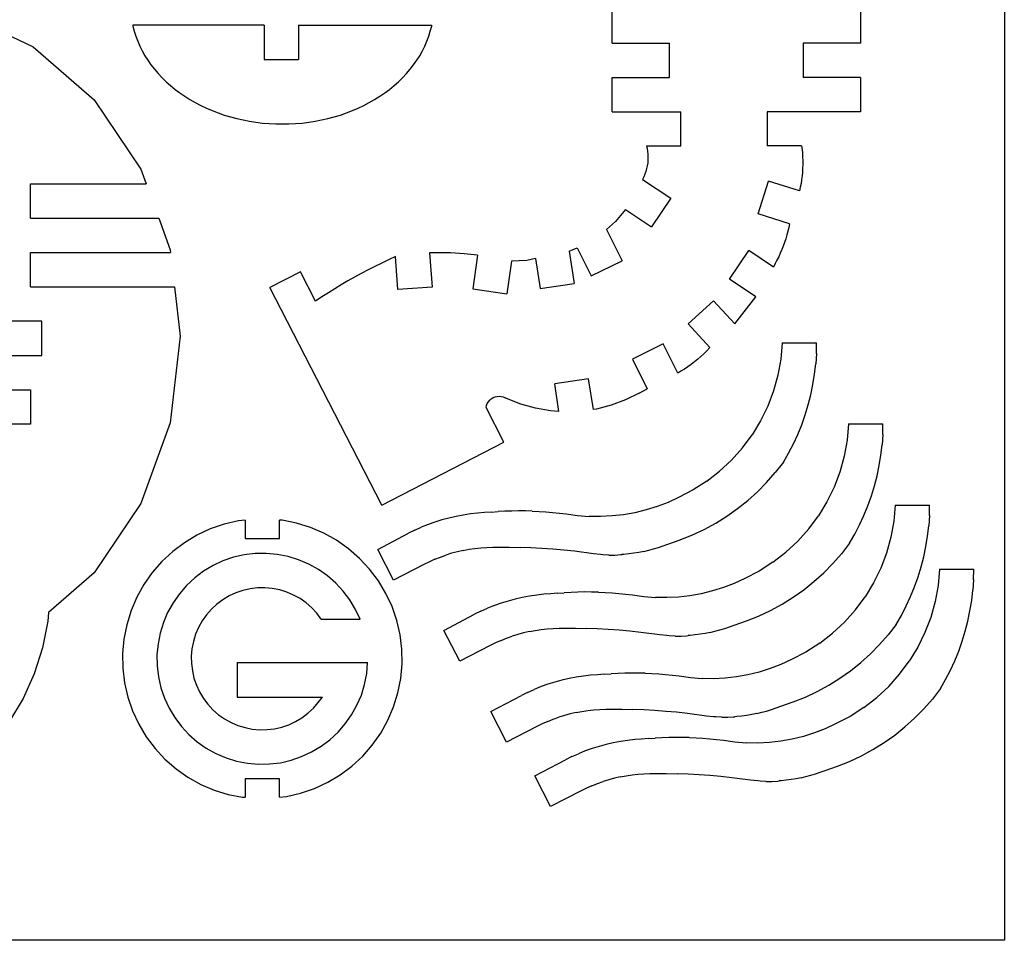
# Model space of a CAD drawing. Extents: x -2556 to 3065, y -2153 to 1951.
# Tile 8 of 10: x 2033 to 3065, y -2153 to -1188. Entities that reach past the tile are written whole.
import ezdxf

# ---------------------------------------------------------------- set-up
doc = ezdxf.new("R2010")
doc.units = 0
doc.header["$MEASUREMENT"] = 0
doc.layers.get('0').update_dxf_attribs({"linetype": 'CONTINUOUS'})

msp = doc.modelspace()

# ---------------------------------------------------------------- linework, layer by layer
for p, q in [((3065.4, 1951.1), (3065.4, -2152.7)), ((1973.2, -1181.3), (2047.5, -1216.3)), ((2654.5, -1212.6), (2654.5, -1176.7)), ((2914.6, -1176.7), (2914.6, -1212.6)), ((2289.5, -1193.7), (2152.1, -1193.7)), ((2152.1, -1193.7), (2152.1, -1194.9)), ((2152.1, -1194.9), (2153.5, -1200.2)), ((2289.5, -1193.7), (2289.5, -1229.7)), ((2325.5, -1193.7), (2465.4, -1193.7)), ((2325.5, -1193.7), (2325.5, -1229.7)), ((2463.8, -1200.2), (2465.2, -1194.9)), ((2465.2, -1194.9), (2465.4, -1193.7)), ((2153.5, -1200.2), (2155.1, -1205.4)), ((2155.1, -1205.4), (2157.1, -1210.6)), ((2460.3, -1210.6), (2462.2, -1205.4)), ((2462.2, -1205.4), (2463.8, -1200.2)), ((2047.5, -1216.3), (2111.4, -1272)), ((2157.1, -1210.6), (2159.3, -1215.7)), ((2159.3, -1215.7), (2161.8, -1220.8)), ((2455.5, -1220.8), (2458, -1215.7)), ((2458, -1215.7), (2460.3, -1210.6)), ((2654.5, -1212.6), (2714.5, -1212.6)), ((2714.5, -1248.6), (2714.5, -1212.6)), ((2914.6, -1212.6), (2854.6, -1212.6)), ((2854.6, -1212.6), (2854.6, -1248.6)), ((2161.8, -1220.8), (2164.6, -1225.8)), ((2164.6, -1225.8), (2167.7, -1230.6)), ((2449.6, -1230.6), (2452.7, -1225.8)), ((2452.7, -1225.8), (2455.5, -1220.8)), ((2167.7, -1230.6), (2171, -1235.4)), ((2171, -1235.4), (2174.6, -1239.9)), ((2289.5, -1229.7), (2325.5, -1229.7)), ((2442.8, -1239.9), (2446.3, -1235.4)), ((2446.3, -1235.4), (2449.6, -1230.6)), ((2174.6, -1239.9), (2178.4, -1244.4)), ((2178.4, -1244.4), (2182.6, -1248.8)), ((2434.8, -1248.8), (2438.9, -1244.4)), ((2438.9, -1244.4), (2442.8, -1239.9)), ((2654.5, -1248.6), (2714.5, -1248.6)), ((2654.5, -1284.7), (2654.5, -1248.6)), ((2914.6, -1248.6), (2854.6, -1248.6)), ((2914.6, -1248.6), (2914.6, -1284.7)), ((2182.6, -1248.8), (2186.9, -1253.1)), ((2186.9, -1253.1), (2191.5, -1257.1)), ((2191.5, -1257.1), (2196.3, -1261)), ((2421.1, -1261), (2425.8, -1257.1)), ((2425.8, -1257.1), (2430.4, -1253.1)), ((2430.4, -1253.1), (2434.8, -1248.8)), ((2196.3, -1261), (2201.2, -1264.7)), ((2201.2, -1264.7), (2206.5, -1268.3)), ((2206.5, -1268.3), (2211.9, -1271.7)), ((2405.4, -1271.7), (2410.9, -1268.3)), ((2410.9, -1268.3), (2416.1, -1264.7)), ((2416.1, -1264.7), (2421.1, -1261)), ((2111.4, -1272), (2160.4, -1344.6)), ((2211.9, -1271.7), (2217.5, -1274.9)), ((2217.5, -1274.9), (2223.3, -1277.9)), ((2223.3, -1277.9), (2229.2, -1280.7)), ((2388.1, -1280.7), (2394, -1277.9)), ((2394, -1277.9), (2399.8, -1274.9)), ((2399.8, -1274.9), (2405.4, -1271.7)), ((2229.2, -1280.7), (2235.2, -1283.3)), ((2235.2, -1283.3), (2241.5, -1285.7)), ((2241.5, -1285.7), (2247.8, -1287.9)), ((2247.8, -1287.9), (2254.3, -1289.9)), ((2254.3, -1289.9), (2260.9, -1291.6)), ((2356.4, -1291.6), (2363, -1289.9)), ((2363, -1289.9), (2369.5, -1287.9)), ((2369.5, -1287.9), (2375.9, -1285.7)), ((2375.9, -1285.7), (2382.1, -1283.3)), ((2382.1, -1283.3), (2388.1, -1280.7)), ((2654.5, -1284.7), (2726.3, -1284.7)), ((2726.3, -1320.7), (2726.3, -1284.7)), ((2816.9, -1284.7), (2816.9, -1320.1)), ((2914.6, -1284.7), (2816.9, -1284.7)), ((2260.9, -1291.6), (2267.5, -1293.1)), ((2267.5, -1293.1), (2274.2, -1294.4)), ((2274.2, -1294.4), (2281, -1295.4)), ((2281, -1295.4), (2287.9, -1296.3)), ((2287.9, -1296.3), (2294.8, -1296.9)), ((2294.8, -1296.9), (2301.8, -1297.2)), ((2301.8, -1297.2), (2308.7, -1297.3)), ((2308.7, -1297.3), (2315.6, -1297.2)), ((2315.6, -1297.2), (2322.5, -1296.9)), ((2322.5, -1296.9), (2329.4, -1296.3)), ((2329.4, -1296.3), (2336.3, -1295.4)), ((2336.3, -1295.4), (2343.1, -1294.4)), ((2343.1, -1294.4), (2349.8, -1293.1)), ((2349.8, -1293.1), (2356.4, -1291.6)), ((2726.3, -1320.7), (2690.4, -1320.7)), ((2690.4, -1320.7), (2690.9, -1323.1)), ((2852.9, -1320.1), (2816.9, -1320.1)), ((2852.9, -1320.1), (2853.4, -1324)), ((2690.9, -1323.1), (2691.4, -1326)), ((2691.4, -1326), (2691.7, -1329.1)), ((2691.7, -1329.1), (2691.9, -1332.1)), ((2853.4, -1324), (2853.8, -1328)), ((2853.8, -1328), (2854, -1331.9)), ((2691.1, -1341.1), (2690.5, -1344.1)), ((2691.6, -1338.1), (2691.1, -1341.1)), ((2691.8, -1335.1), (2691.6, -1338.1)), ((2691.9, -1332.1), (2691.8, -1335.1)), ((2854, -1331.9), (2854.1, -1335.9)), ((2854.1, -1339.9), (2854, -1343.8)), ((2854.1, -1335.9), (2854.1, -1339.9)), ((2160.4, -1344.6), (2166, -1360)), ((2688.7, -1349.9), (2687.6, -1352.7)), ((2689.7, -1347), (2688.7, -1349.9)), ((2690.5, -1344.1), (2689.7, -1347)), ((2853.4, -1351.7), (2852.9, -1355.7)), ((2853.8, -1347.8), (2853.4, -1351.7)), ((2854, -1343.8), (2853.8, -1347.8)), ((2044.6, -1396), (2044.6, -1360)), ((2044.6, -1360), (2166, -1360)), ((2687.6, -1352.7), (2686.3, -1355.4)), ((2686.3, -1355.4), (2715.8, -1375.1)), ((2807.4, -1391.4), (2818.3, -1357.1)), ((2850.7, -1367.4), (2818.3, -1357.1)), ((2852.3, -1359.6), (2851.5, -1363.5)), ((2852.9, -1355.7), (2852.3, -1359.6)), ((2851.5, -1363.5), (2850.7, -1367.4)), ((2715.8, -1375.1), (2695.7, -1405.1)), ((2668.5, -1386.8), (2657.7, -1399.4)), ((2668.5, -1386.8), (2695.7, -1405.1)), ((2840.3, -1401.8), (2807.4, -1391.4)), ((2044.6, -1396), (2179.1, -1396)), ((2179.1, -1396), (2191.2, -1429.1)), ((2648.4, -1407.8), (2657.7, -1399.4)), ((2840.3, -1401.8), (2839.5, -1405.8)), ((2648.4, -1407.8), (2664.7, -1440.6)), ((2837.4, -1413.6), (2836.3, -1417.5)), ((2838.5, -1409.7), (2837.4, -1413.6)), ((2839.5, -1405.8), (2838.5, -1409.7)), ((2835, -1421.4), (2833.6, -1425.2)), ((2836.3, -1417.5), (2835, -1421.4)), ((2044.6, -1468), (2044.6, -1432)), ((2044.6, -1432), (2191.5, -1432)), ((2191.2, -1429.1), (2191.5, -1432)), ((2470.4, -1432.2), (2463.1, -1432.5)), ((2463.1, -1432.5), (2465.8, -1468.3)), ((2484.8, -1432.4), (2470.4, -1432.2)), ((2499.2, -1433.3), (2484.8, -1432.4)), ((2513.3, -1434.9), (2499.2, -1433.3)), ((2609.2, -1430.5), (2617.8, -1427.1)), ((2609.2, -1430.5), (2614.4, -1464.3)), ((2617.8, -1427.1), (2632.4, -1456.6)), ((2777.5, -1459.8), (2797.5, -1429.9)), ((2823.3, -1447.2), (2797.5, -1429.9)), ((2830.6, -1432.7), (2828.9, -1436.4)), ((2832.1, -1428.9), (2830.6, -1432.7)), ((2833.6, -1425.2), (2832.1, -1428.9)), ((2412.8, -1443), (2405.6, -1446.5)), ((2420, -1439.5), (2412.8, -1443)), ((2427.3, -1436.2), (2420, -1439.5)), ((2429.9, -1470.9), (2427.3, -1436.2)), ((2513.3, -1434.9), (2508.3, -1470.1)), ((2548.8, -1441.1), (2544, -1475.2)), ((2564.9, -1440.2), (2548.8, -1441.1)), ((2574, -1438.4), (2564.9, -1440.2)), ((2574, -1438.4), (2578.8, -1469.8)), ((2632.4, -1456.6), (2664.7, -1440.6)), ((2825.2, -1443.6), (2823.3, -1447.2)), ((2827.1, -1440), (2825.2, -1443.6)), ((2828.9, -1436.4), (2827.1, -1440)), ((2327.7, -1452.2), (2295.7, -1468.7)), ((2343.5, -1483), (2327.7, -1452.2)), ((2391.4, -1453.9), (2384.4, -1457.8)), ((2398.5, -1450.2), (2391.4, -1453.9)), ((2405.6, -1446.5), (2398.5, -1450.2)), ((2377.4, -1461.7), (2370.5, -1465.8)), ((2384.4, -1457.8), (2377.4, -1461.7)), ((2578.8, -1469.8), (2614.4, -1464.3)), ((2805, -1478.3), (2777.5, -1459.8)), ((2044.6, -1468), (2195.7, -1468)), ((2195.7, -1468), (2201.7, -1519.8)), ((2412.8, -1696.7), (2295.7, -1468.7)), ((2356.9, -1474.2), (2350.2, -1478.6)), ((2363.7, -1470), (2356.9, -1474.2)), ((2370.5, -1465.8), (2363.7, -1470)), ((2465.8, -1468.3), (2429.9, -1470.9)), ((2508.3, -1470.1), (2544, -1475.2)), ((2350.2, -1478.6), (2343.5, -1483)), ((2734.1, -1506.9), (2760.7, -1482.6)), ((2782.8, -1506.9), (2760.7, -1482.6)), ((2782.8, -1506.9), (2805, -1478.3)), ((2056.6, -1504), (1912.6, -1504)), ((2056.6, -1540), (2056.6, -1504)), ((2756.7, -1531.7), (2734.1, -1506.9)), ((2201.7, -1519.8), (2191.2, -1610.4)), ((2832.7, -1526.7), (2831.2, -1543.7)), ((2832.7, -1526.7), (2868.7, -1526.7)), ((2868.5, -1537.7), (2868.7, -1526.7)), ((2707.9, -1527.8), (2675.7, -1543.8)), ((2723.1, -1558.5), (2707.9, -1527.8)), ((2753.7, -1534.9), (2750.6, -1538)), ((2756.7, -1531.7), (2753.7, -1534.9)), ((1912.6, -1540), (2056.6, -1540)), ((2675.7, -1543.8), (2691.1, -1575)), ((2740.7, -1546.6), (2737.3, -1549.2)), ((2744.1, -1543.8), (2740.7, -1546.6)), ((2747.4, -1540.9), (2744.1, -1543.8)), ((2750.6, -1538), (2747.4, -1540.9)), ((2831.2, -1543.7), (2828.1, -1560.6)), ((2868.5, -1537.7), (2867.7, -1548.6)), ((2726.4, -1556.5), (2723.1, -1558.5)), ((2730.1, -1554.2), (2726.4, -1556.5)), ((2733.7, -1551.8), (2730.1, -1554.2)), ((2737.3, -1549.2), (2733.7, -1551.8)), ((2866.5, -1559.5), (2867.7, -1548.6)), ((2629.7, -1564.2), (2594.2, -1569.6)), ((2634.7, -1596.4), (2629.7, -1564.2)), ((2828.1, -1560.6), (2823.6, -1577)), ((2864.8, -1570.3), (2866.5, -1559.5)), ((1912.6, -1576), (2044.6, -1576)), ((2044.6, -1576), (2044.6, -1612)), ((2598.6, -1598.5), (2594.2, -1569.6)), ((2682.7, -1579.3), (2691.1, -1575)), ((2823.6, -1577), (2817.5, -1593)), ((2862.5, -1581), (2864.8, -1570.3)), ((2523.5, -1590.3), (2524.6, -1588.4)), ((2524.6, -1588.4), (2526, -1586.7)), ((2526, -1586.7), (2527.7, -1585.3)), ((2527.7, -1585.3), (2529.6, -1584.1)), ((2529.6, -1584.1), (2531.6, -1583.3)), ((2531.6, -1583.3), (2533.7, -1582.8)), ((2533.7, -1582.8), (2535.9, -1582.6)), ((2535.9, -1582.6), (2538.1, -1582.8)), ((2538.1, -1582.8), (2540.3, -1583.3)), ((2540.3, -1583.3), (2542.3, -1584.2)), ((2543.5, -1584.9), (2542.3, -1584.2)), ((2558.5, -1590.8), (2543.5, -1584.9)), ((2668.3, -1586.5), (2653.3, -1592)), ((2682.7, -1579.3), (2668.3, -1586.5)), ((2859.8, -1591.6), (2862.5, -1581)), ((2522.2, -1594.5), (2522.7, -1592.4)), ((2540.9, -1630.9), (2522.2, -1594.5)), ((2522.7, -1592.4), (2523.5, -1590.3)), ((2573.9, -1595.2), (2558.5, -1590.8)), ((2589.8, -1597.9), (2573.9, -1595.2)), ((2598.6, -1598.5), (2589.8, -1597.9)), ((2637.8, -1596), (2634.7, -1596.4)), ((2653.3, -1592), (2637.8, -1596)), ((2817.5, -1593), (2810, -1608.4)), ((2856.6, -1602.1), (2859.8, -1591.6)), ((2810, -1608.4), (2801.1, -1623)), ((2853, -1612.5), (2856.6, -1602.1)), ((2044.6, -1612), (1912.6, -1612)), ((2191.2, -1610.4), (2160.4, -1694.9)), ((2848.8, -1622.6), (2853, -1612.5)), ((2902.2, -1611.6), (2900.7, -1628.7)), ((2902.2, -1611.6), (2938.2, -1611.6)), ((2937.9, -1622.6), (2938.2, -1611.6)), ((2790.9, -1636.7), (2801.1, -1623)), ((2844.3, -1632.6), (2848.8, -1622.6)), ((2900.7, -1628.7), (2897.6, -1645.5)), ((2937.9, -1622.6), (2937.2, -1633.5)), ((2412.8, -1696.7), (2540.9, -1630.9)), ((2779.5, -1649.5), (2790.9, -1636.7)), ((2839.2, -1642.3), (2844.3, -1632.6)), ((2935.9, -1644.4), (2937.2, -1633.5)), ((2779.5, -1649.5), (2767, -1661.2)), ((2833.8, -1651.8), (2839.2, -1642.3)), ((2897.6, -1645.5), (2893, -1662)), ((2934.2, -1655.2), (2935.9, -1644.4)), ((2753.5, -1671.6), (2767, -1661.2)), ((2833.8, -1651.8), (2825.3, -1662.6)), ((2932, -1666), (2934.2, -1655.2)), ((2753.5, -1671.6), (2739.1, -1680.8)), ((2816.3, -1672.9), (2825.3, -1662.6)), ((2893, -1662), (2886.9, -1678)), ((2929.3, -1676.6), (2932, -1666)), ((2739.1, -1680.8), (2723.9, -1688.7)), ((2806.7, -1682.7), (2816.3, -1672.9)), ((2886.9, -1678), (2879.4, -1693.3)), ((2926.1, -1687.1), (2929.3, -1676.6)), ((2723.9, -1688.7), (2712.9, -1693.8)), ((2785.8, -1700.4), (2796.5, -1691.9)), ((2796.5, -1691.9), (2806.7, -1682.7)), ((2922.4, -1697.4), (2926.1, -1687.1)), ((2160.4, -1694.9), (2111.4, -1767.5)), ((2690.1, -1701.8), (2678.3, -1704.7)), ((2701.6, -1698.1), (2690.1, -1701.8)), ((2712.9, -1693.8), (2701.6, -1698.1)), ((2774.6, -1708.4), (2785.8, -1700.4)), ((2879.4, -1693.3), (2870.5, -1707.9)), ((2918.3, -1707.5), (2922.4, -1697.4)), ((2951.1, -1696.6), (2949.6, -1713.6)), ((2951.1, -1696.6), (2987.1, -1696.6)), ((2986.9, -1707.5), (2987.1, -1696.6)), ((2269.7, -1712.5), (2262.6, -1713.3)), ((2269.7, -1712.5), (2269.7, -1731.7)), ((2305.7, -1731.7), (2305.7, -1712.6)), ((2308.4, -1712.6), (2305.7, -1712.6)), ((2323.5, -1715.6), (2308.4, -1712.6)), ((2475.9, -1712.2), (2468.6, -1714.5)), ((2483.3, -1710.3), (2475.9, -1712.2)), ((2490.8, -1708.5), (2483.3, -1710.3)), ((2498.3, -1707.1), (2490.8, -1708.5)), ((2505.8, -1706), (2498.3, -1707.1)), ((2513.4, -1705.2), (2505.8, -1706)), ((2520.5, -1704.6), (2513.4, -1705.2)), ((2527.7, -1704), (2520.5, -1704.6)), ((2527.7, -1704), (2534.8, -1703.5)), ((2542, -1703.1), (2534.8, -1703.5)), ((2549.1, -1702.9), (2542, -1703.1)), ((2556.3, -1702.8), (2549.1, -1702.9)), ((2563.4, -1702.8), (2556.3, -1702.8)), ((2570.6, -1703), (2563.4, -1702.8)), ((2570.6, -1703), (2577.7, -1703.3)), ((2577.7, -1703.3), (2584.8, -1703.7)), ((2584.8, -1703.7), (2592, -1704.3)), ((2592, -1704.3), (2599.1, -1705)), ((2599.1, -1705), (2606.2, -1705.8)), ((2606.2, -1705.8), (2618.2, -1707.5)), ((2618.2, -1707.5), (2630.2, -1708.5)), ((2642.3, -1708.7), (2630.2, -1708.5)), ((2654.4, -1708.1), (2642.3, -1708.7)), ((2666.4, -1706.8), (2654.4, -1708.1)), ((2678.3, -1704.7), (2666.4, -1706.8)), ((2762.9, -1715.6), (2774.6, -1708.4)), ((2860.4, -1721.7), (2870.5, -1707.9)), ((2913.7, -1717.5), (2918.3, -1707.5)), ((2986.9, -1707.5), (2986.1, -1718.5)), ((2233.1, -1721.7), (2219.2, -1728.2)), ((2247.6, -1716.8), (2233.1, -1721.7)), ((2262.6, -1713.3), (2247.6, -1716.8)), ((2338.1, -1720.1), (2323.5, -1715.6)), ((2352.2, -1726.1), (2338.1, -1720.1)), ((2447.4, -1723), (2440.8, -1726.2)), ((2447.4, -1723), (2454.3, -1719.9)), ((2461.4, -1717.1), (2454.3, -1719.9)), ((2468.6, -1714.5), (2461.4, -1717.1)), ((2738.5, -1728), (2750.9, -1722.2)), ((2750.9, -1722.2), (2762.9, -1715.6)), ((2849, -1734.4), (2860.4, -1721.7)), ((2908.7, -1727.2), (2913.7, -1717.5)), ((2949.6, -1713.6), (2946.5, -1730.4)), ((2984.9, -1729.3), (2986.1, -1718.5)), ((2219.2, -1728.2), (2206, -1736.1)), ((2269.7, -1731.7), (2305.7, -1731.7)), ((2365.6, -1733.6), (2352.2, -1726.1)), ((2378.2, -1742.4), (2365.6, -1733.6)), ((2408.7, -1743.2), (2440.8, -1726.2)), ((2712.8, -1737.5), (2725.8, -1733.2)), ((2725.8, -1733.2), (2738.5, -1728)), ((2903.2, -1736.7), (2908.7, -1727.2)), ((2946.5, -1730.4), (2941.9, -1746.9)), ((2983.1, -1740.2), (2984.9, -1729.3)), ((2206, -1736.1), (2193.8, -1745.3)), ((2389.7, -1752.5), (2378.2, -1742.4)), ((2425.1, -1775.2), (2408.7, -1743.2)), ((2498.2, -1744.2), (2504.4, -1743)), ((2504.4, -1743), (2510.5, -1742.1)), ((2510.5, -1742.1), (2516.8, -1741.4)), ((2516.8, -1741.4), (2523, -1741)), ((2523, -1741), (2529.2, -1740.8)), ((2529.2, -1740.8), (2534.9, -1740.7)), ((2534.9, -1740.7), (2546.4, -1740.8)), ((2546.4, -1740.8), (2557.9, -1741)), ((2569.3, -1741.5), (2557.9, -1741)), ((2580.7, -1742.1), (2569.3, -1741.5)), ((2592.2, -1742.9), (2580.7, -1742.1)), ((2603.6, -1743.9), (2592.2, -1742.9)), ((2615, -1745.1), (2603.6, -1743.9)), ((2687.6, -1745.2), (2692.7, -1744)), ((2692.7, -1744), (2697.8, -1742.6)), ((2697.8, -1742.6), (2702.8, -1741.1)), ((2702.8, -1741.1), (2707.8, -1739.4)), ((2707.8, -1739.4), (2712.8, -1737.5)), ((2849, -1734.4), (2836.5, -1746.1)), ((2903.2, -1736.7), (2894.8, -1747.6)), ((2980.9, -1750.9), (2983.1, -1740.2)), ((2193.8, -1745.3), (2182.5, -1755.7)), ((2257.5, -1751.4), (2246.5, -1755.2)), ((2268.8, -1748.9), (2257.5, -1751.4)), ((2280.2, -1747.5), (2268.8, -1748.9)), ((2291.8, -1747.3), (2280.2, -1747.5)), ((2303.3, -1748.3), (2291.8, -1747.3)), ((2314.7, -1750.6), (2303.3, -1748.3)), ((2325.7, -1754), (2314.7, -1750.6)), ((2336.4, -1758.5), (2325.7, -1754)), ((2400.2, -1763.7), (2389.7, -1752.5)), ((2468.5, -1753.5), (2462.8, -1756)), ((2468.5, -1753.5), (2474.3, -1751.2)), ((2474.3, -1751.2), (2480.2, -1749.1)), ((2486.1, -1747.2), (2480.2, -1749.1)), ((2492.1, -1745.6), (2486.1, -1747.2)), ((2498.2, -1744.2), (2492.1, -1745.6)), ((2634.8, -1747.8), (2615, -1745.1)), ((2642.3, -1748.6), (2634.8, -1747.8)), ((2644.7, -1748.8), (2642.3, -1748.6)), ((2650.9, -1749), (2644.7, -1748.8)), ((2650.9, -1749), (2657.1, -1749)), ((2657.1, -1749), (2663.3, -1748.6)), ((2663.3, -1748.6), (2664.6, -1748.5)), ((2666.7, -1748.4), (2664.6, -1748.5)), ((2672, -1747.8), (2666.7, -1748.4)), ((2677.2, -1747.1), (2672, -1747.8)), ((2682.4, -1746.2), (2677.2, -1747.1)), ((2687.6, -1745.2), (2682.4, -1746.2)), ((2822.9, -1756.6), (2836.5, -1746.1)), ((2885.7, -1757.9), (2894.8, -1747.6)), ((2941.9, -1746.9), (2935.9, -1762.9)), ((2978.2, -1761.5), (2980.9, -1750.9)), ((2182.5, -1755.7), (2172.4, -1767.3)), ((2236.1, -1760.1), (2226.1, -1766)), ((2246.5, -1755.2), (2236.1, -1760.1)), ((2346.5, -1764.1), (2336.4, -1758.5)), ((2355.9, -1770.8), (2346.5, -1764.1)), ((2409.4, -1776), (2400.2, -1763.7)), ((2457.1, -1758.8), (2425.1, -1775.2)), ((2462.8, -1756), (2457.1, -1758.8)), ((2822.9, -1756.6), (2808.5, -1765.8)), ((2876.1, -1767.6), (2885.7, -1757.9)), ((2935.9, -1762.9), (2928.3, -1778.3)), ((2975, -1772), (2978.2, -1761.5)), ((2997.4, -1763.9), (2995.9, -1781)), ((2997.4, -1763.9), (3033.4, -1763.9)), ((3033.2, -1774.9), (3033.4, -1763.9)), ((2111.4, -1767.5), (2063.7, -1809.1)), ((2172.4, -1767.3), (2163.6, -1779.8)), ((2216.9, -1772.9), (2208.4, -1780.8)), ((2226.1, -1766), (2216.9, -1772.9)), ((2364.6, -1778.4), (2355.9, -1770.8)), ((2793.3, -1773.6), (2782.4, -1778.7)), ((2808.5, -1765.8), (2793.3, -1773.6)), ((2865.9, -1776.8), (2876.1, -1767.6)), ((2971.3, -1782.3), (2975, -1772)), ((3033.2, -1774.9), (3032.4, -1785.8)), ((2163.6, -1779.8), (2156.2, -1793.2)), ((2208.4, -1780.8), (2200.8, -1789.5)), ((2274.9, -1784.4), (2267.4, -1786.1)), ((2282.7, -1783.4), (2274.9, -1784.4)), ((2290.5, -1783.3), (2282.7, -1783.4)), ((2298.2, -1784), (2290.5, -1783.3)), ((2305.9, -1785.5), (2298.2, -1784)), ((2372.5, -1786.9), (2364.6, -1778.4)), ((2417.3, -1789.2), (2409.4, -1776)), ((2771.1, -1783.1), (2759.5, -1786.7)), ((2782.4, -1778.7), (2771.1, -1783.1)), ((2855.2, -1785.4), (2865.9, -1776.8)), ((2928.3, -1778.3), (2919.5, -1792.9)), ((2967.2, -1792.5), (2971.3, -1782.3)), ((2995.9, -1781), (2992.8, -1797.8)), ((2156.2, -1793.2), (2150.1, -1807.3)), ((2200.8, -1789.5), (2194.1, -1799)), ((2252.9, -1791.9), (2246.2, -1795.9)), ((2260, -1788.6), (2252.9, -1791.9)), ((2267.4, -1786.1), (2260, -1788.6)), ((2313.3, -1787.8), (2305.9, -1785.5)), ((2320.5, -1790.9), (2313.3, -1787.8)), ((2327.3, -1794.7), (2320.5, -1790.9)), ((2333.7, -1799.1), (2327.3, -1794.7)), ((2379.5, -1796.1), (2372.5, -1786.9)), ((2423.7, -1803.1), (2417.3, -1789.2)), ((2552.8, -1795.2), (2545.4, -1797.2)), ((2560.2, -1793.5), (2552.8, -1795.2)), ((2567.7, -1792.1), (2560.2, -1793.5)), ((2575.3, -1790.9), (2567.7, -1792.1)), ((2582.9, -1790.1), (2575.3, -1790.9)), ((2590, -1789.6), (2582.9, -1790.1)), ((2597.1, -1788.9), (2590, -1789.6)), ((2597.1, -1788.9), (2604.2, -1788.5)), ((2611.4, -1788.1), (2604.2, -1788.5)), ((2618.5, -1787.8), (2611.4, -1788.1)), ((2625.7, -1787.7), (2618.5, -1787.8)), ((2632.8, -1787.8), (2625.7, -1787.7)), ((2640, -1787.9), (2632.8, -1787.8)), ((2640, -1787.9), (2647.1, -1788.2)), ((2647.1, -1788.2), (2654.3, -1788.7)), ((2654.3, -1788.7), (2661.4, -1789.2)), ((2661.4, -1789.2), (2668.5, -1789.9)), ((2668.5, -1789.9), (2675.6, -1790.7)), ((2675.6, -1790.7), (2687.6, -1792.5)), ((2687.6, -1792.5), (2699.7, -1793.4)), ((2711.8, -1793.6), (2699.7, -1793.4)), ((2723.8, -1793.1), (2711.8, -1793.6)), ((2735.9, -1791.7), (2723.8, -1793.1)), ((2747.8, -1789.6), (2735.9, -1791.7)), ((2759.5, -1786.7), (2747.8, -1789.6)), ((2832.4, -1800.6), (2844, -1793.3)), ((2844, -1793.3), (2855.2, -1785.4)), ((2909.3, -1806.6), (2919.5, -1792.9)), ((2962.6, -1802.4), (2967.2, -1792.5)), ((3031.2, -1796.7), (3032.4, -1785.8)), ((2194.1, -1799), (2188.5, -1809.1)), ((2234.3, -1805.9), (2229.2, -1811.8)), ((2240, -1800.6), (2234.3, -1805.9)), ((2246.2, -1795.9), (2240, -1800.6)), ((2339.5, -1804.3), (2333.7, -1799.1)), ((2344.8, -1810), (2339.5, -1804.3)), ((2385.4, -1806), (2379.5, -1796.1)), ((2428.7, -1817.6), (2423.7, -1803.1)), ((2516.8, -1807.9), (2523.8, -1804.8)), ((2530.9, -1802), (2523.8, -1804.8)), ((2538.1, -1799.5), (2530.9, -1802)), ((2545.4, -1797.2), (2538.1, -1799.5)), ((2820.3, -1807.1), (2832.4, -1800.6)), ((2957.6, -1812.2), (2962.6, -1802.4)), ((2992.8, -1797.8), (2988.2, -1814.3)), ((3029.4, -1807.5), (3031.2, -1796.7)), ((2063.7, -1809.1), (2062.9, -1818.3)), ((2150.1, -1807.3), (2145.6, -1822)), ((2188.5, -1809.1), (2184, -1819.7)), ((2229.2, -1811.8), (2224.7, -1818.1)), ((2349.5, -1816.2), (2344.8, -1810)), ((2349.5, -1816.2), (2390.3, -1816.2)), ((2390.3, -1816.2), (2385.4, -1806)), ((2478.1, -1828.1), (2510.2, -1811.1)), ((2516.8, -1807.9), (2510.2, -1811.1)), ((2795.2, -1818.1), (2807.9, -1813)), ((2807.9, -1813), (2820.3, -1807.1)), ((2897.9, -1819.4), (2909.3, -1806.6)), ((2952.1, -1821.7), (2957.6, -1812.2)), ((2988.2, -1814.3), (2982.2, -1830.3)), ((3027.2, -1818.3), (3029.4, -1807.5)), ((2062.9, -1818.3), (2057.2, -1846.4)), ((2145.6, -1822), (2142.7, -1837)), ((2184, -1819.7), (2180.6, -1830.8)), ((2220.9, -1824.9), (2217.8, -1832.1)), ((2224.7, -1818.1), (2220.9, -1824.9)), ((2432.1, -1832.5), (2428.7, -1817.6)), ((2580, -1827), (2586.2, -1826.4)), ((2586.2, -1826.4), (2592.4, -1825.9)), ((2592.4, -1825.9), (2598.7, -1825.7)), ((2598.7, -1825.7), (2604.4, -1825.6)), ((2604.4, -1825.6), (2615.8, -1825.7)), ((2615.8, -1825.7), (2627.3, -1826)), ((2638.7, -1826.4), (2627.3, -1826)), ((2650.2, -1827.1), (2638.7, -1826.4)), ((2767.2, -1827.5), (2772.3, -1826)), ((2772.3, -1826), (2777.3, -1824.3)), ((2777.3, -1824.3), (2782.2, -1822.5)), ((2782.2, -1822.5), (2795.2, -1818.1)), ((2897.9, -1819.4), (2885.4, -1831)), ((2952.1, -1821.7), (2943.7, -1832.5)), ((3024.5, -1828.9), (3027.2, -1818.3)), ((2180.6, -1830.8), (2178.4, -1842.1)), ((2217.8, -1832.1), (2215.5, -1839.6)), ((2433.9, -1847.8), (2432.1, -1832.5)), ((2494.6, -1860.2), (2478.1, -1828.1)), ((2537.9, -1838.4), (2543.7, -1836.1)), ((2543.7, -1836.1), (2549.6, -1834)), ((2555.6, -1832.2), (2549.6, -1834)), ((2561.6, -1830.5), (2555.6, -1832.2)), ((2567.7, -1829.1), (2561.6, -1830.5)), ((2567.7, -1829.1), (2573.8, -1828)), ((2573.8, -1828), (2580, -1827)), ((2661.6, -1827.9), (2650.2, -1827.1)), ((2673, -1828.9), (2661.6, -1827.9)), ((2684.4, -1830.1), (2673, -1828.9)), ((2704.2, -1832.7), (2684.4, -1830.1)), ((2711.7, -1833.5), (2704.2, -1832.7)), ((2714.2, -1833.7), (2711.7, -1833.5)), ((2720.4, -1833.9), (2714.2, -1833.7)), ((2720.4, -1833.9), (2726.6, -1833.9)), ((2726.6, -1833.9), (2732.7, -1833.6)), ((2732.7, -1833.6), (2734.1, -1833.4)), ((2736.2, -1833.3), (2734.1, -1833.4)), ((2741.4, -1832.7), (2736.2, -1833.3)), ((2746.6, -1832), (2741.4, -1832.7)), ((2751.8, -1831.1), (2746.6, -1832)), ((2757, -1830.1), (2751.8, -1831.1)), ((2757, -1830.1), (2762.1, -1828.9)), ((2762.1, -1828.9), (2767.2, -1827.5)), ((2871.9, -1841.5), (2885.4, -1831)), ((2934.7, -1842.8), (2943.7, -1832.5)), ((2982.2, -1830.3), (2974.7, -1845.6)), ((3021.3, -1839.4), (3024.5, -1828.9)), ((2057.2, -1846.4), (2048.5, -1873.6)), ((2142.7, -1837), (2141.3, -1852.3)), ((2178.4, -1842.1), (2177.3, -1853.6)), ((2215.5, -1839.6), (2214, -1847.2)), ((2526.6, -1843.7), (2494.6, -1860.2)), ((2532.2, -1840.9), (2526.6, -1843.7)), ((2537.9, -1838.4), (2532.2, -1840.9)), ((2871.9, -1841.5), (2857.5, -1850.7)), ((2925, -1852.6), (2934.7, -1842.8)), ((2974.7, -1845.6), (2965.8, -1860.2)), ((3017.7, -1849.7), (3021.3, -1839.4)), ((2141.3, -1852.3), (2141.5, -1867.6)), ((2177.3, -1853.6), (2177.5, -1865.2)), ((2214, -1847.2), (2213.3, -1855)), ((2213.3, -1855), (2213.5, -1862.8)), ((2434.2, -1863.1), (2433.9, -1847.8)), ((2857.5, -1850.7), (2842.3, -1858.6)), ((2914.9, -1861.7), (2925, -1852.6)), ((3013.5, -1859.9), (3017.7, -1849.7)), ((2141.5, -1867.6), (2143.4, -1882.9)), ((2177.5, -1865.2), (2178.9, -1876.7)), ((2213.5, -1862.8), (2214.4, -1870.5)), ((2261.2, -1861.8), (2398.1, -1861.8)), ((2261.2, -1861.8), (2261.2, -1897.8)), ((2397.1, -1873.3), (2398.1, -1861.8)), ((2432.8, -1878.4), (2434.2, -1863.1)), ((2831.3, -1863.7), (2820, -1868)), ((2842.3, -1858.6), (2831.3, -1863.7)), ((2904.1, -1870.3), (2914.9, -1861.7)), ((2955.6, -1874), (2965.8, -1860.2)), ((3009, -1869.8), (3013.5, -1859.9)), ((2048.5, -1873.6), (2036.9, -1899.3)), ((2178.9, -1876.7), (2181.5, -1888)), ((2214.4, -1870.5), (2216.1, -1878.1)), ((2216.1, -1878.1), (2218.7, -1885.5)), ((2394.9, -1884.6), (2397.1, -1873.3)), ((2616.7, -1877), (2609.2, -1878.4)), ((2624.2, -1875.9), (2616.7, -1877)), ((2631.8, -1875), (2624.2, -1875.9)), ((2638.9, -1874.5), (2631.8, -1875)), ((2646, -1873.9), (2638.9, -1874.5)), ((2646, -1873.9), (2653.2, -1873.4)), ((2660.3, -1873), (2653.2, -1873.4)), ((2667.5, -1872.8), (2660.3, -1873)), ((2674.6, -1872.7), (2667.5, -1872.8)), ((2681.8, -1872.7), (2674.6, -1872.7)), ((2688.9, -1872.9), (2681.8, -1872.7)), ((2688.9, -1872.9), (2696.1, -1873.2)), ((2696.1, -1873.2), (2703.2, -1873.6)), ((2703.2, -1873.6), (2710.4, -1874.1)), ((2710.4, -1874.1), (2717.5, -1874.8)), ((2717.5, -1874.8), (2724.6, -1875.7)), ((2724.6, -1875.7), (2736.5, -1877.4)), ((2736.5, -1877.4), (2748.6, -1878.4)), ((2772.8, -1878), (2760.7, -1878.6)), ((2784.8, -1876.7), (2772.8, -1878)), ((2796.7, -1874.5), (2784.8, -1876.7)), ((2808.5, -1871.7), (2796.7, -1874.5)), ((2820, -1868), (2808.5, -1871.7)), ((2893, -1878.2), (2904.1, -1870.3)), ((2944.2, -1886.8), (2955.6, -1874)), ((3003.9, -1879.6), (3009, -1869.8)), ((2143.4, -1882.9), (2146.8, -1897.8)), ((2181.5, -1888), (2185.2, -1898.9)), ((2218.7, -1885.5), (2221.9, -1892.5)), ((2391.5, -1895.7), (2394.9, -1884.6)), ((2429.8, -1893.4), (2432.8, -1878.4)), ((2579.8, -1886.9), (2572.7, -1889.8)), ((2587, -1884.4), (2579.8, -1886.9)), ((2594.3, -1882.1), (2587, -1884.4)), ((2601.7, -1880.1), (2594.3, -1882.1)), ((2609.2, -1878.4), (2601.7, -1880.1)), ((2760.7, -1878.6), (2748.6, -1878.4)), ((2869.3, -1892.1), (2881.3, -1885.5)), ((2881.3, -1885.5), (2893, -1878.2)), ((2944.2, -1886.8), (2931.7, -1898.4)), ((2998.5, -1889), (3003.9, -1879.6)), ((2146.8, -1897.8), (2151.8, -1912.3)), ((2221.9, -1892.5), (2225.9, -1899.2)), ((2261.2, -1897.8), (2350.8, -1897.8)), ((2346.3, -1903.7), (2350.8, -1897.8)), ((2386.9, -1906.3), (2391.5, -1895.7)), ((2425.3, -1908.1), (2429.8, -1893.4)), ((2527.1, -1913.1), (2559.2, -1896.1)), ((2565.7, -1892.9), (2559.2, -1896.1)), ((2565.7, -1892.9), (2572.7, -1889.8)), ((2844.2, -1903), (2856.9, -1897.9)), ((2856.9, -1897.9), (2869.3, -1892.1)), ((2918.2, -1908.9), (2931.7, -1898.4)), ((2998.5, -1889), (2990, -1899.9)), ((2036.9, -1899.3), (2022.6, -1923.1)), ((2185.2, -1898.9), (2190.1, -1909.4)), ((2225.9, -1899.2), (2230.6, -1905.4)), ((2230.6, -1905.4), (2235.9, -1911.2)), ((2341.2, -1909.5), (2346.3, -1903.7)), ((2381.3, -1916.4), (2386.9, -1906.3)), ((2419.3, -1922.2), (2425.3, -1908.1)), ((2826.2, -1909.2), (2831.1, -1907.4)), ((2831.1, -1907.4), (2844.2, -1903)), ((2918.2, -1908.9), (2903.8, -1918.1)), ((2981, -1910.2), (2990, -1899.9)), ((2151.8, -1912.3), (2158.2, -1926.3)), ((2190.1, -1909.4), (2196, -1919.3)), ((2196, -1919.3), (2203, -1928.6)), ((2235.9, -1911.2), (2241.8, -1916.3)), ((2241.8, -1916.3), (2248.2, -1920.8)), ((2329.2, -1919.5), (2335.5, -1914.8)), ((2335.5, -1914.8), (2341.2, -1909.5)), ((2374.7, -1925.9), (2381.3, -1916.4)), ((2543.5, -1945.1), (2527.1, -1913.1)), ((2592.6, -1921), (2598.5, -1919)), ((2604.5, -1917.1), (2598.5, -1919)), ((2610.5, -1915.5), (2604.5, -1917.1)), ((2616.6, -1914.1), (2610.5, -1915.5)), ((2616.6, -1914.1), (2622.7, -1912.9)), ((2622.7, -1912.9), (2628.9, -1912)), ((2628.9, -1912), (2635.1, -1911.3)), ((2635.1, -1911.3), (2641.4, -1910.8)), ((2641.4, -1910.8), (2647.6, -1910.6)), ((2647.6, -1910.6), (2653.3, -1910.6)), ((2653.3, -1910.6), (2664.8, -1910.7)), ((2664.8, -1910.7), (2676.2, -1910.9)), ((2687.7, -1911.4), (2676.2, -1910.9)), ((2699.1, -1912), (2687.7, -1911.4)), ((2710.5, -1912.8), (2699.1, -1912)), ((2721.9, -1913.8), (2710.5, -1912.8)), ((2733.3, -1915), (2721.9, -1913.8)), ((2753.1, -1917.7), (2733.3, -1915)), ((2760.6, -1918.5), (2753.1, -1917.7)), ((2763.1, -1918.7), (2760.6, -1918.5)), ((2769.3, -1918.9), (2763.1, -1918.7)), ((2769.3, -1918.9), (2775.5, -1918.8)), ((2775.5, -1918.8), (2781.7, -1918.5)), ((2781.7, -1918.5), (2783, -1918.4)), ((2785.1, -1918.2), (2783, -1918.4)), ((2790.3, -1917.7), (2785.1, -1918.2)), ((2795.6, -1917), (2790.3, -1917.7)), ((2800.8, -1916.1), (2795.6, -1917)), ((2805.9, -1915), (2800.8, -1916.1)), ((2805.9, -1915), (2811.1, -1913.8)), ((2811.1, -1913.8), (2816.2, -1912.5)), ((2816.2, -1912.5), (2821.2, -1910.9)), ((2821.2, -1910.9), (2826.2, -1909.2)), ((2903.8, -1918.1), (2888.6, -1925.9)), ((2971.3, -1919.9), (2981, -1910.2)), ((2158.2, -1926.3), (2166.1, -1939.4)), ((2203, -1928.6), (2210.8, -1937)), ((2248.2, -1920.8), (2255, -1924.6)), ((2255, -1924.6), (2262.1, -1927.6)), ((2262.1, -1927.6), (2269.6, -1929.9)), ((2300.5, -1931), (2308.1, -1929.3)), ((2308.1, -1929.3), (2315.5, -1926.8)), ((2315.5, -1926.8), (2322.6, -1923.5)), ((2322.6, -1923.5), (2329.2, -1919.5)), ((2367.1, -1934.6), (2374.7, -1925.9)), ((2411.9, -1935.6), (2419.3, -1922.2)), ((2575.5, -1928.6), (2543.5, -1945.1)), ((2581.1, -1925.9), (2575.5, -1928.6)), ((2586.8, -1923.3), (2581.1, -1925.9)), ((2586.8, -1923.3), (2592.6, -1921)), ((2888.6, -1925.9), (2877.6, -1931)), ((2950.5, -1937.7), (2961.2, -1929.1)), ((2961.2, -1929.1), (2971.3, -1919.9)), ((2166.1, -1939.4), (2175.3, -1951.7)), ((2210.8, -1937), (2219.5, -1944.6)), ((2269.6, -1929.9), (2277.2, -1931.4)), ((2277.2, -1931.4), (2285, -1932.1)), ((2285, -1932.1), (2292.8, -1932)), ((2292.8, -1932), (2300.5, -1931)), ((2358.6, -1942.5), (2367.1, -1934.6)), ((2403, -1948.2), (2411.9, -1935.6)), ((2854.8, -1939), (2843, -1941.9)), ((2866.3, -1935.4), (2854.8, -1939)), ((2877.6, -1931), (2866.3, -1935.4)), ((2939.3, -1945.6), (2950.5, -1937.7)), ((2219.5, -1944.6), (2229, -1951.3)), ((2339.4, -1955.4), (2349.3, -1949.4)), ((2349.3, -1949.4), (2358.6, -1942.5)), ((2392.9, -1959.7), (2403, -1948.2)), ((2640.6, -1949.5), (2633.3, -1951.8)), ((2648, -1947.5), (2640.6, -1949.5)), ((2655.5, -1945.8), (2648, -1947.5)), ((2663, -1944.4), (2655.5, -1945.8)), ((2670.5, -1943.2), (2663, -1944.4)), ((2678.1, -1942.4), (2670.5, -1943.2)), ((2685.2, -1941.9), (2678.1, -1942.4)), ((2692.4, -1941.3), (2685.2, -1941.9)), ((2692.4, -1941.3), (2699.5, -1940.8)), ((2706.6, -1940.4), (2699.5, -1940.8)), ((2713.8, -1940.2), (2706.6, -1940.4)), ((2720.9, -1940.1), (2713.8, -1940.2)), ((2728.1, -1940.1), (2720.9, -1940.1)), ((2735.2, -1940.2), (2728.1, -1940.1)), ((2735.2, -1940.2), (2742.4, -1940.5)), ((2742.4, -1940.5), (2749.5, -1941)), ((2749.5, -1941), (2756.7, -1941.5)), ((2756.7, -1941.5), (2763.8, -1942.2)), ((2763.8, -1942.2), (2770.9, -1943)), ((2770.9, -1943), (2782.9, -1944.8)), ((2782.9, -1944.8), (2794.9, -1945.8)), ((2807, -1946), (2794.9, -1945.8)), ((2819.1, -1945.4), (2807, -1946)), ((2831.1, -1944), (2819.1, -1945.4)), ((2843, -1941.9), (2831.1, -1944)), ((2927.6, -1952.9), (2939.3, -1945.6)), ((2175.3, -1951.7), (2185.7, -1962.9)), ((2229, -1951.3), (2239.1, -1956.9)), ((2239.1, -1956.9), (2249.7, -1961.5)), ((2318, -1964), (2328.9, -1960.2)), ((2328.9, -1960.2), (2339.4, -1955.4)), ((2381.7, -1970.1), (2392.9, -1959.7)), ((2612, -1960.3), (2605.5, -1963.5)), ((2612, -1960.3), (2619, -1957.2)), ((2626.1, -1954.3), (2619, -1957.2)), ((2633.3, -1951.8), (2626.1, -1954.3)), ((2903.2, -1965.3), (2915.6, -1959.4)), ((2915.6, -1959.4), (2927.6, -1952.9)), ((2185.7, -1962.9), (2197.3, -1973)), ((2249.7, -1961.5), (2260.8, -1964.9)), ((2260.8, -1964.9), (2272.1, -1967.1)), ((2272.1, -1967.1), (2283.7, -1968.1)), ((2283.7, -1968.1), (2295.2, -1967.9)), ((2295.2, -1967.9), (2306.7, -1966.6)), ((2306.7, -1966.6), (2318, -1964)), ((2369.4, -1979.4), (2381.7, -1970.1)), ((2573.4, -1980.4), (2605.5, -1963.5)), ((2877.5, -1974.8), (2890.5, -1970.4)), ((2890.5, -1970.4), (2903.2, -1965.3)), ((2197.3, -1973), (2209.8, -1981.8)), ((2356.3, -1987.2), (2369.4, -1979.4)), ((2589.8, -2012.5), (2573.4, -1980.4)), ((2662.9, -1981.4), (2669.1, -1980.3)), ((2669.1, -1980.3), (2675.2, -1979.4)), ((2675.2, -1979.4), (2681.4, -1978.7)), ((2681.4, -1978.7), (2687.7, -1978.2)), ((2687.7, -1978.2), (2693.9, -1978)), ((2693.9, -1978), (2699.6, -1978)), ((2699.6, -1978), (2711.1, -1978)), ((2711.1, -1978), (2722.5, -1978.3)), ((2734, -1978.7), (2722.5, -1978.3)), ((2745.4, -1979.4), (2734, -1978.7)), ((2756.8, -1980.2), (2745.4, -1979.4)), ((2768.3, -1981.2), (2756.8, -1980.2)), ((2779.7, -1982.4), (2768.3, -1981.2)), ((2852.3, -1982.4), (2857.4, -1981.2)), ((2857.4, -1981.2), (2862.5, -1979.8)), ((2862.5, -1979.8), (2867.5, -1978.3)), ((2867.5, -1978.3), (2872.5, -1976.6)), ((2872.5, -1976.6), (2877.5, -1974.8)), ((2209.8, -1981.8), (2223.2, -1989.3)), ((2223.2, -1989.3), (2237.3, -1995.3)), ((2269.7, -1983.7), (2269.7, -2002.9)), ((2305.7, -1983.7), (2269.7, -1983.7)), ((2305.7, -2002.9), (2305.7, -1983.7)), ((2342.4, -1993.7), (2356.3, -1987.2)), ((2633.2, -1990.7), (2627.4, -1993.3)), ((2633.2, -1990.7), (2639, -1988.4)), ((2639, -1988.4), (2644.8, -1986.3)), ((2650.8, -1984.5), (2644.8, -1986.3)), ((2656.8, -1982.8), (2650.8, -1984.5)), ((2662.9, -1981.4), (2656.8, -1982.8)), ((2799.5, -1985), (2779.7, -1982.4)), ((2806.9, -1985.8), (2799.5, -1985)), ((2809.4, -1986), (2806.9, -1985.8)), ((2815.6, -1986.3), (2809.4, -1986)), ((2815.6, -1986.3), (2821.8, -1986.2)), ((2821.8, -1986.2), (2828, -1985.9)), ((2828, -1985.9), (2829.3, -1985.8)), ((2831.4, -1985.6), (2829.3, -1985.8)), ((2836.7, -1985.1), (2831.4, -1985.6)), ((2841.9, -1984.3), (2836.7, -1985.1)), ((2847.1, -1983.5), (2841.9, -1984.3)), ((2852.3, -1982.4), (2847.1, -1983.5)), ((2237.3, -1995.3), (2252, -1999.8)), ((2252, -1999.8), (2267.1, -2002.8)), ((2312.9, -2002.1), (2327.9, -1998.6)), ((2327.9, -1998.6), (2342.4, -1993.7)), ((2621.8, -1996), (2589.8, -2012.5)), ((2627.4, -1993.3), (2621.8, -1996)), ((2267.1, -2002.8), (2269.7, -2002.9)), ((2305.7, -2002.9), (2312.9, -2002.1)), ((3065.4, -2152.7), (-2556.2, -2152.7))]:
    msp.add_line(p, q)

doc.saveas('drawing.dxf')
